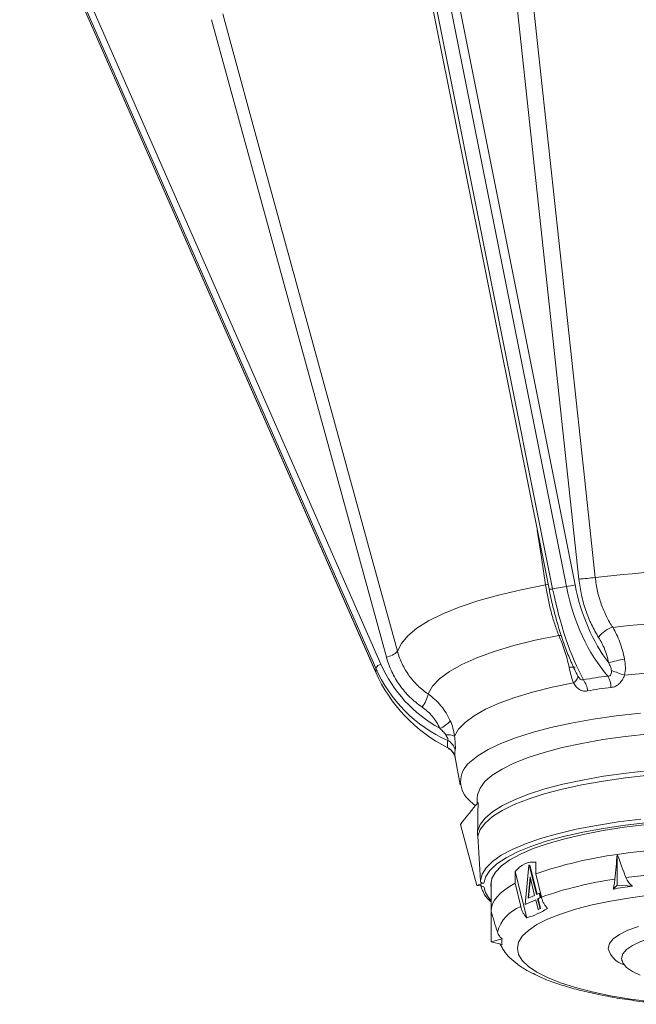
# Model space of a CAD drawing. Header units: millimetres. Extents: x 2 to 244, y -167 to 549.
# Tile 1 of 14: x 19 to 108, y -155 to -12. Entities that reach past the tile are written whole.
import ezdxf

# ---------------------------------------------------------------- set-up
doc = ezdxf.new("R2010")
doc.units = ezdxf.units.MM

msp = doc.modelspace()

# ---------------------------------------------------------------- linework, layer by layer
at = {"color": 7, "linetype": 'Continuous', "lineweight": 15}
for p, q in [((97.77, -94.33), (72.02, 34.38)), ((73.26, 34.65), (99, -94.06)), ((69.49, 34.05), (95.24, -94.66)), ((70.01, 34.08), (95.76, -94.63)), ((19.44, 11.64), (70.93, -105.54)), ((70.17, -106.1), (18.68, 11.07)), ((18.68, 10.47), (70.17, -106.7)), ((18.69, 10.44), (70.18, -106.73)), ((99.56, -93.24), (89.02, 4.27)), ((71.71, -104.52), (46.44, -12.35)), ((97.77, -94.33), (95.76, -94.63)), ((70.17, -106.1), (70.17, -106.7)), ((70.17, -106.7), (70.18, -106.73)), ((81.67, -119.02), (82.4, -123)), ((84.86, -124.91), (84.86, -125.71)), ((83.85, -125.34), (84.6, -126.03)), ((84.82, -137.55), (82.43, -128.7)), ((105.11, -137.5), (105.11, -133.05)), ((91.8, -140.27), (92.33, -134.63)), ((92.33, -134.63), (92.39, -134.6)), ((92.39, -134.6), (92.47, -134.59)), ((92.39, -134.6), (93.44, -138.84)), ((92.47, -134.59), (93.51, -138.81)), ((93.35, -135.86), (93.35, -134.17)), ((90.35, -137.2), (90.35, -135.52)), ((92.01, -142.2), (90.35, -135.52)), ((92.49, -136.31), (92.2, -139.39)), ((92.55, -136.55), (92.29, -139.35)), ((93.15, -138.97), (92.49, -136.31)), ((94.14, -139.23), (93.35, -135.86)), ((84.82, -137.55), (85.38, -137.32)), ((85.38, -137.61), (84.82, -137.55)), ((85.83, -137.21), (85.38, -137.32)), ((85.38, -137.32), (85.38, -137.61)), ((85.38, -137.61), (85.83, -137.73)), ((86.86, -136.97), (86.86, -141.24)), ((91.14, -140.58), (90.35, -137.2)), ((104.52, -138.06), (105.11, -137.5)), ((105.11, -137.5), (107.29, -137.65)), ((92.2, -139.39), (93.15, -138.97)), ((93.44, -138.84), (93.8, -138.68)), ((93.96, -139.3), (93.59, -139.47)), ((93.59, -139.47), (93.67, -139.45)), ((93.59, -139.47), (93.94, -140.88)), ((94.04, -139.29), (93.67, -139.45)), ((93.67, -139.45), (94.02, -140.87)), ((93.8, -138.68), (93.88, -138.66)), ((93.8, -138.68), (93.96, -139.3)), ((93.88, -138.66), (94.04, -139.29)), ((93.96, -139.3), (94.04, -139.29)), ((93.31, -139.6), (91.8, -140.27)), ((91.8, -140.27), (91.88, -140.26)), ((93.31, -139.62), (91.88, -140.26)), ((93.66, -141.01), (93.31, -139.6)), ((93.94, -140.88), (93.66, -141.01)), ((94.02, -140.87), (93.74, -140.99)), ((93.94, -140.88), (94.02, -140.87)), ((86.86, -145.68), (86.86, -141.24)), ((93.66, -141.01), (93.74, -140.99)), ((86.86, -145.68), (88.46, -145.26)), ((88.46, -146.09), (86.86, -145.68)), ((105.36, -153.84), (105.11, -153.86))]:
    msp.add_line(p, q, dxfattribs=at)
at = {"color": 7, "linetype": 'Continuous', "lineweight": 15, "flags": 128}
for points in [[(91.39, 4.51), (91.82, 0.54), (93.54, -15.36), (100.42, -78.98), (101.93, -93)], [(48.04, -11.52), (49.07, -15.27), (53.19, -30.3), (69.68, -90.42), (73.32, -103.68)], [(73.32, -103.68), (73.88, -102.54), (74.82, -101.42), (76.14, -100.33), (77.83, -99.27), (79.87, -98.26), (82.25, -97.29), (84.95, -96.38), (87.95, -95.54), (91.22, -94.77), (94.74, -94.08)], [(77.75, -109.85), (78.38, -108.74), (79.41, -107.65), (80.83, -106.6), (82.63, -105.58), (84.79, -104.61), (87.3, -103.69), (90.13, -102.85), (93.25, -102.07), (96.65, -101.38)], [(98.79, -108.24), (98.96, -108.1), (99.1, -107.95), (99.22, -107.8), (99.32, -107.66), (99.38, -107.53), (99.42, -107.42), (99.42, -107.31), (99.4, -107.22)], [(81.58, -115.96), (82.16, -114.95), (83.1, -113.96), (84.4, -113), (86.04, -112.07), (88.01, -111.19), (90.29, -110.36), (92.86, -109.59), (95.7, -108.88), (98.79, -108.24)], [(83.75, -119.75), (84.92, -118.8), (86.43, -117.88), (88.26, -117.01), (90.39, -116.18), (92.82, -115.41), (95.52, -114.7), (98.46, -114.06), (101.62, -113.5), (104.97, -113.01), (108.48, -112.61)], [(84.86, -124.91), (84.9, -124.43), (85.26, -123.47), (85.97, -122.52), (87.04, -121.6), (88.44, -120.71), (90.17, -119.86), (92.21, -119.05), (94.54, -118.3), (97.14, -117.61), (99.98, -116.99), (103.04, -116.44), (106.29, -115.98), (109.7, -115.59)], [(86.86, -137.96), (86.81, -137.47), (86.98, -136.54), (87.51, -135.62), (88.38, -134.72), (89.59, -133.85), (91.12, -133.01), (92.96, -132.21), (95.1, -131.46), (97.51, -130.78), (100.17, -130.15), (103.05, -129.6), (106.13, -129.12), (109.37, -128.73), (112.75, -128.41), (116.22, -128.19), (119.77, -128.05), (123.36, -128.01)], [(109.57, -128.43), (106.25, -128.82), (103.08, -129.29), (100.11, -129.84), (97.35, -130.46), (94.85, -131.15), (92.61, -131.89), (90.66, -132.69), (89.03, -133.54), (87.71, -134.42), (86.74, -135.33), (86.7, -135.38)], [(86.86, -141.24), (86.91, -140.71), (87.08, -140.19), (87.35, -139.68), (87.74, -139.17), (88.23, -138.66), (88.84, -138.17), (89.54, -137.68), (90.35, -137.2)], [(108.43, -150.51), (107.33, -149.99), (106.46, -149.38), (105.92, -148.74), (105.74, -148.09), (105.92, -147.44), (106.46, -146.81), (107.33, -146.2), (108.54, -145.63), (110.04, -145.11), (111.82, -144.65), (113.83, -144.26), (116.04, -143.94), (118.39, -143.72), (120.85, -143.58), (123.36, -143.53)]]:
    msp.add_lwpolyline(points, dxfattribs=at)
at = {"color": 8, "linetype": 'Continuous', "lineweight": 15, "flags": 128}
for points in [[(94.74, -94.08), (94.14, -90.12), (93.54, -86.17)], [(94.74, -94.08), (95, -94.03), (95.11, -94)], [(96.65, -101.38), (96.93, -101.39), (97.04, -101.4)], [(84.91, -129.7), (85.28, -128.74), (86.01, -127.8), (87.08, -126.88), (88.5, -125.99), (90.23, -125.14), (92.28, -124.34), (94.62, -123.59), (97.22, -122.91), (100.07, -122.29), (103.13, -121.74), (106.38, -121.28), (109.79, -120.9)], [(109.71, -121.59), (106.3, -121.97), (103.05, -122.44), (99.99, -122.98), (97.15, -123.61), (94.55, -124.29), (92.22, -125.04), (90.19, -125.85), (88.46, -126.7), (87.06, -127.59), (86, -128.52), (85.28, -129.46), (84.92, -130.42)], [(85.33, -136.85), (85.56, -135.91), (86.15, -134.98), (87.08, -134.06), (88.34, -133.17), (89.93, -132.32), (91.83, -131.51), (94.02, -130.75), (96.47, -130.05), (99.18, -129.42), (102.11, -128.85), (105.24, -128.36), (108.53, -127.95)], [(86.7, -135.38), (86.11, -136.26), (85.83, -137.21)], [(110.06, -154.37), (107.01, -153.97), (104.14, -153.49), (101.48, -152.93), (99.06, -152.31), (96.9, -151.62), (95.04, -150.87), (93.48, -150.08), (92.26, -149.26), (91.37, -148.4), (90.84, -147.53), (90.66, -146.64), (90.84, -145.76), (91.37, -144.88), (92.26, -144.03), (93.48, -143.2), (95.04, -142.41), (96.9, -141.67), (99.06, -140.98), (101.48, -140.35), (104.14, -139.8), (107.01, -139.31), (110.06, -138.91)], [(103.81, -146.64), (103.99, -145.95), (104.53, -145.28), (105.42, -144.63), (106.65, -144.01), (108.19, -143.45)]]:
    msp.add_lwpolyline(points, dxfattribs=at)
at = {"color": 7, "linetype": 'Continuous', "lineweight": 15}
for centre, radius, start, end in [((123.36, -275), 183.25, 83.2867, 96.7133), ((93.47, -22.19), 71.32, 274.903, 276.8173), ((96.43, -85.24), 9.19, 278.3602, 286.2349), ((123.36, -267.32), 168.17, 83.5476, 96.4524), ((105.49, -103.82), 3.76, 106.0071, 144.98), ((71.2, -101.57), 2.99, 279.9162, 315.1713), ((108.82, -121.68), 17.07, 98.9613, 106.8422), ((71.33, -106.86), 1.39, 106.6654, 146.714), ((97.98, -127.52), 21.95, 68.1652, 73.3542), ((123.36, -260.38), 154.2, 83.5925, 96.4075), ((97.54, -109.74), 3.3, 5.5676, 36.0914), ((100.57, -109.03), 3.63, 1.9355, 29.118), ((73.78, -109.16), 4.03, 320.1449, 350.1352), ((78.37, -111.74), 3.26, 289.3012, 322.4966), ((80.64, -117.96), 2.21, 64.8098, 98.5894), ((79.72, -118.36), 1.98, 10.5203, 63.8181), ((79.81, -119.36), 1.89, 10.7227, 65.5158), ((86.01, -122.5), 3.56, 129.2971, 232.7979), ((122.56, -253.91), 122.11, 91.0333, 98.2167), ((113.04, -192.42), 59.89, 97.6174, 109.1956), ((112.87, -192.9), 56.85, 98.1923, 109.2397), ((122.66, -255.8), 120.5, 91.0946, 97.7743), ((119.29, -227.41), 90.56, 97.6109, 99.3867), ((93.15, -145.8), 5.59, 111.065, 164.0327), ((90.78, -145.68), 2.36, 169.8772, 190.1228)]:
    msp.add_arc(centre, radius, start, end, dxfattribs=at)
at = {"color": 8, "linetype": 'Continuous', "lineweight": 15}
for centre, radius, start, end in [((95.46, -93.85), 0.839, 254.6784, 290.8331), ((98.62, -107.7), 1.75, 76.6449, 105.5307), ((89.54, -137.1), 3.76, 189.5991, 224.3691), ((107.14, -145.73), 3.46, 195.3757, 252.8276)]:
    msp.add_arc(centre, radius, start, end, dxfattribs=at)
at = {"color": 7, "linetype": 'Continuous', "lineweight": 15}
for centre, major_axis, ratio, start_param, end_param in [((102.68, -91.35), (-3.62, 21.7), 0.336254, 1.666509, 2.372954), ((111.1, -90.09), (-2.71, 21.84), 0.629355, 1.687708, 2.394153), ((111.87, -89.99), (-2.56, 20.85), 0.636308, 1.688872, 2.317072), ((90.42, -96.84), (18.47, 12.49), 0.957004, 2.968779, 3.675224), ((90.42, -99.36), (20.87, -7.45), 0.935509, 3.865432, 4.571878), ((90.26, -96.65), (17.45, 12.23), 0.955609, 2.952677, 3.580877), ((123.36, -279.95), (-26.38, 211.34), 0.132668, 0.735249, 0.763541), ((114.67, -211.58), (-22.31, 178.22), 0.122513, 1.082703, 1.12286), ((123.36, -262.09), (-31.09, 127.85), 0.14952, 6.228545, 6.393114)]:
    msp.add_ellipse(centre, major_axis=major_axis, ratio=ratio, start_param=start_param, end_param=end_param, dxfattribs=at)
for points, knots in [([(102.41, -101.67), (102.04, -101.08), (101.7, -100.47), (101.08, -99.16), (100.8, -98.48), (100.31, -97.04), (100.1, -96.3), (99.77, -94.79), (99.65, -94.03), (99.56, -93.24)], [0, 0, 0, 0, 0.25, 0.25, 0.5, 0.5, 0.75, 0.75, 1, 1, 1, 1]), ([(101.93, -93), (102, -93.67), (102.11, -94.33), (102.4, -95.62), (102.58, -96.25), (103.02, -97.49), (103.26, -98.08), (103.82, -99.19), (104.12, -99.71), (104.46, -100.21)], [0, 0, 0, 0, 0.25, 0.25, 0.5, 0.5, 0.75, 0.75, 1, 1, 1, 1]), ([(96.65, -101.38), (96.44, -100.86), (96.25, -100.32), (95.88, -99.18), (95.7, -98.58), (95.38, -97.33), (95.23, -96.69), (94.96, -95.4), (94.84, -94.74), (94.74, -94.08)], [0, 0, 0, 0, 0.25, 0.25, 0.5, 0.5, 0.75, 0.75, 1, 1, 1, 1]), ([(95.24, -94.66), (95.33, -95.1), (95.6, -96.39), (96.11, -98.47), (96.8, -100.85), (97.56, -103.09), (98.4, -105.17), (99.03, -106.52), (99.37, -107.17), (99.41, -107.25)], [0, 0, 0, 0, 0.09253, 0.268618, 0.445038, 0.621944, 0.799575, 0.978203, 1, 1, 1, 1]), ([(104.46, -100.21), (104.85, -100.87), (105.19, -101.58), (105.62, -102.74), (105.75, -103.15), (105.97, -103.97), (106.07, -104.39), (106.16, -104.82)], [0, 0, 0, 0, 0.5, 0.5, 0.75, 0.75, 1, 1, 1, 1]), ([(98.15, -106.01), (97.97, -105.16), (97.75, -104.34), (97.37, -103.17), (97.24, -102.79), (96.95, -102.06), (96.8, -101.71), (96.65, -101.38)], [0, 0, 0, 0, 0.5, 0.5, 0.75, 0.75, 1, 1, 1, 1]), ([(103.87, -105.34), (103.8, -105), (103.72, -104.66), (103.52, -104), (103.41, -103.68), (103.04, -102.76), (102.75, -102.19), (102.41, -101.67)], [0, 0, 0, 0, 0.25, 0.25, 0.5, 0.5, 1, 1, 1, 1]), ([(73.32, -103.68), (73.49, -104.31), (73.72, -104.92), (74.28, -106.08), (74.6, -106.64), (75.37, -107.7), (75.79, -108.19), (76.71, -109.08), (77.21, -109.48), (77.75, -109.85)], [0, 0, 0, 0, 0.25, 0.25, 0.5, 0.5, 0.75, 0.75, 1, 1, 1, 1]), ([(76.87, -111.74), (76.24, -111.31), (75.66, -110.83), (74.59, -109.78), (74.1, -109.21), (73.21, -107.97), (72.83, -107.32), (72.18, -105.96), (71.92, -105.25), (71.71, -104.52)], [0, 0, 0, 0, 0.25, 0.25, 0.5, 0.5, 0.75, 0.75, 1, 1, 1, 1]), ([(104.27, -106.49), (104.25, -106.28), (104.19, -106.09), (104.05, -105.71), (103.96, -105.52), (103.87, -105.34)], [0, 0, 0, 0, 0.5, 0.5, 1, 1, 1, 1]), ([(106.16, -104.82), (106.23, -105.2), (106.28, -105.59), (106.29, -106.37), (106.25, -106.76), (106.15, -107.15)], [0, 0, 0, 0, 0.5, 0.5, 1, 1, 1, 1]), ([(98.79, -108.24), (98.64, -107.9), (98.52, -107.54), (98.32, -106.78), (98.23, -106.4), (98.15, -106.01)], [0, 0, 0, 0, 0.5, 0.5, 1, 1, 1, 1]), ([(103.75, -107.27), (103.85, -107.27), (103.94, -107.26), (104.1, -107.17), (104.16, -107.1), (104.24, -106.94), (104.26, -106.85), (104.28, -106.67), (104.28, -106.58), (104.27, -106.49)], [0, 0, 0, 0, 0.25, 0.25, 0.5, 0.5, 0.75, 0.75, 1, 1, 1, 1]), ([(99.4, -107.22), (99.44, -107.3), (99.49, -107.39), (99.61, -107.55), (99.67, -107.62), (99.81, -107.75), (99.89, -107.8), (100.06, -107.84), (100.14, -107.83), (100.2, -107.8)], [0, 0, 0, 0, 0.25, 0.25, 0.5, 0.5, 0.75, 0.75, 1, 1, 1, 1]), ([(106.15, -107.15), (106.07, -107.38), (105.97, -107.59), (105.78, -107.9), (105.71, -108), (105.57, -108.18), (105.49, -108.27), (105.23, -108.5), (105.04, -108.64), (104.64, -108.83), (104.42, -108.89), (104.21, -108.91)], [0, 0, 0, 0, 0.25, 0.25, 0.375, 0.375, 0.5, 0.5, 0.75, 0.75, 1, 1, 1, 1]), ([(100.82, -109.42), (100.62, -109.46), (100.41, -109.46), (100.01, -109.39), (99.82, -109.32), (99.56, -109.15), (99.47, -109.09), (99.31, -108.95), (99.23, -108.88), (99.02, -108.64), (98.89, -108.45), (98.79, -108.24)], [0, 0, 0, 0, 0.25, 0.25, 0.5, 0.5, 0.625, 0.625, 0.75, 0.75, 1, 1, 1, 1]), ([(77.75, -109.85), (78.45, -110.34), (79.07, -110.91), (79.88, -111.89), (80.13, -112.24), (80.58, -112.96), (80.78, -113.33), (80.95, -113.72)], [0, 0, 0, 0, 0.5, 0.5, 0.75, 0.75, 1, 1, 1, 1]), ([(79.45, -114.81), (79.31, -114.5), (79.15, -114.2), (78.78, -113.63), (78.58, -113.35), (77.93, -112.58), (77.43, -112.13), (76.87, -111.74)], [0, 0, 0, 0, 0.25, 0.25, 0.5, 0.5, 1, 1, 1, 1]), ([(80.95, -113.72), (81.11, -114.07), (81.24, -114.43), (81.45, -115.18), (81.53, -115.57), (81.58, -115.96)], [0, 0, 0, 0, 0.5, 0.5, 1, 1, 1, 1]), ([(80.31, -115.77), (80.19, -115.59), (80.05, -115.42), (79.75, -115.11), (79.6, -114.96), (79.45, -114.81)], [0, 0, 0, 0, 0.5, 0.5, 1, 1, 1, 1]), ([(80.6, -116.58), (80.63, -116.57), (80.64, -116.54), (80.64, -116.43), (80.62, -116.36), (80.55, -116.19), (80.51, -116.11), (80.41, -115.94), (80.36, -115.86), (80.31, -115.77)], [0, 0, 0, 0, 0.25, 0.25, 0.5, 0.5, 0.75, 0.75, 1, 1, 1, 1]), ([(81.58, -115.96), (81.61, -116.2), (81.63, -116.43), (81.66, -116.76), (81.67, -116.86), (81.68, -117.07), (81.68, -117.16), (81.7, -117.44), (81.7, -117.6), (81.69, -117.85), (81.69, -117.94), (81.67, -118)], [0, 0, 0, 0, 0.25, 0.25, 0.375, 0.375, 0.5, 0.5, 0.75, 0.75, 1, 1, 1, 1]), ([(80.7, -117.75), (80.78, -117.79), (80.99, -117.9), (81.26, -118.17), (81.47, -118.47), (81.59, -118.73), (81.64, -118.89), (81.66, -118.97), (81.67, -119.01), (81.68, -119.03), (81.67, -119.02), (81.67, -119.02)], [0, 0, 0, 0, 0.1385992, 0.3726587, 0.5678445, 0.7205412, 0.8058294, 0.86268, 0.9152577, 0.9855132, 1, 1, 1, 1]), ([(104.77, -136.64), (104.74, -136.9), (104.71, -137.15), (104.62, -137.63), (104.57, -137.85), (104.52, -138.06)], [0, 0, 0, 0, 0.5, 0.5, 1, 1, 1, 1]), ([(107.29, -137.65), (107.09, -137.48), (106.9, -137.29), (106.58, -136.88), (106.45, -136.65), (106.36, -136.4)], [0, 0, 0, 0, 0.5, 0.5, 1, 1, 1, 1]), ([(85.33, -136.85), (85.33, -136.93), (85.35, -137), (85.42, -137.11), (85.47, -137.15), (85.62, -137.23), (85.73, -137.23), (85.83, -137.21)], [0, 0, 0, 0, 0.25, 0.25, 0.5, 0.5, 1, 1, 1, 1]), ([(85.39, -137.58), (85.4, -137.63), (85.44, -137.92), (85.58, -138.19), (85.7, -138.42)], [0, 0, 0, 0, 0.173365, 1, 1, 1, 1]), ([(85.7, -138.42), (85.73, -138.51), (85.89, -138.91), (86.28, -139.41), (86.73, -139.81), (86.86, -139.92)], [0, 0, 0, 0, 0.158961, 0.767648, 1, 1, 1, 1]), ([(95.01, -140.86), (94.9, -140.74), (94.8, -140.62), (94.62, -140.37), (94.54, -140.24), (94.39, -139.97), (94.33, -139.83), (94.22, -139.53), (94.17, -139.38), (94.14, -139.23)], [0, 0, 0, 0, 0.25, 0.25, 0.5, 0.5, 0.75, 0.75, 1, 1, 1, 1]), ([(92.01, -142.2), (91.9, -142.09), (91.8, -141.97), (91.62, -141.72), (91.54, -141.59), (91.39, -141.31), (91.33, -141.17), (91.22, -140.88), (91.17, -140.73), (91.14, -140.58)], [0, 0, 0, 0, 0.25, 0.25, 0.5, 0.5, 0.75, 0.75, 1, 1, 1, 1]), ([(92.01, -142.2), (92.53, -142.07), (93.04, -141.88), (93.79, -141.54), (94.03, -141.42), (94.52, -141.16), (94.77, -141.01), (95.01, -140.86)], [0, 0, 0, 0, 0.5, 0.5, 0.75, 0.75, 1, 1, 1, 1]), ([(88.46, -145.26), (88.31, -145.15), (88.17, -145.01), (87.94, -144.67), (87.84, -144.48), (87.77, -144.26)], [0, 0, 0, 0, 0.5, 0.5, 1, 1, 1, 1]), ([(88.18, -146.02), (88.36, -146.35), (88.73, -147.08), (89.6, -148.05), (90.76, -149.03), (91.88, -149.77), (92.72, -150.17), (92.97, -150.29)], [0, 0, 0, 0, 0.1726591, 0.3830953, 0.6204583, 0.8887931, 1, 1, 1, 1]), ([(105.77, -148.35), (105.76, -148.34), (105.75, -148.31), (105.77, -148.39), (105.78, -148.44)], [0, 0, 0, 0, 0.325026, 1, 1, 1, 1]), ([(92.97, -150.29), (93.34, -150.48), (94.31, -150.97), (96.17, -151.66), (98.48, -152.39), (101, -153.02), (103.68, -153.58), (106.52, -154.05), (109.41, -154.44), (111.4, -154.63), (112.36, -154.72)], [0, 0, 0, 0, 0.0852581, 0.2234531, 0.3586071, 0.4914018, 0.6225737, 0.7526408, 0.8819494, 1, 1, 1, 1])]:
    msp.add_open_spline(points, degree=3, knots=knots, dxfattribs=at)
for points in [[(100.2, -107.8), (101.35, -107.57), (102.54, -107.4), (103.75, -107.27)], [(104.21, -108.91), (103.04, -109.03), (101.92, -109.2), (100.82, -109.42)], [(80.6, -117.64), (80.53, -117.26), (80.53, -116.91), (80.6, -116.58)], [(81.67, -118), (81.61, -118.3), (81.61, -118.64), (81.67, -119.01)], [(82.43, -128.7), (83.26, -127.63), (84.11, -126.58), (84.98, -125.56)], [(84.92, -130.42), (84.91, -130.18), (84.9, -129.94), (84.91, -129.7)], [(105.11, -133.05), (104.99, -134.25), (104.88, -135.44), (104.77, -136.64)], [(106.36, -136.4), (105.93, -135.29), (105.52, -134.17), (105.11, -133.05)], [(87.77, -144.26), (87.46, -143.25), (87.16, -142.25), (86.86, -141.24)]]:
    msp.add_open_spline(points, degree=3, dxfattribs=at)

doc.saveas('drawing.dxf')
